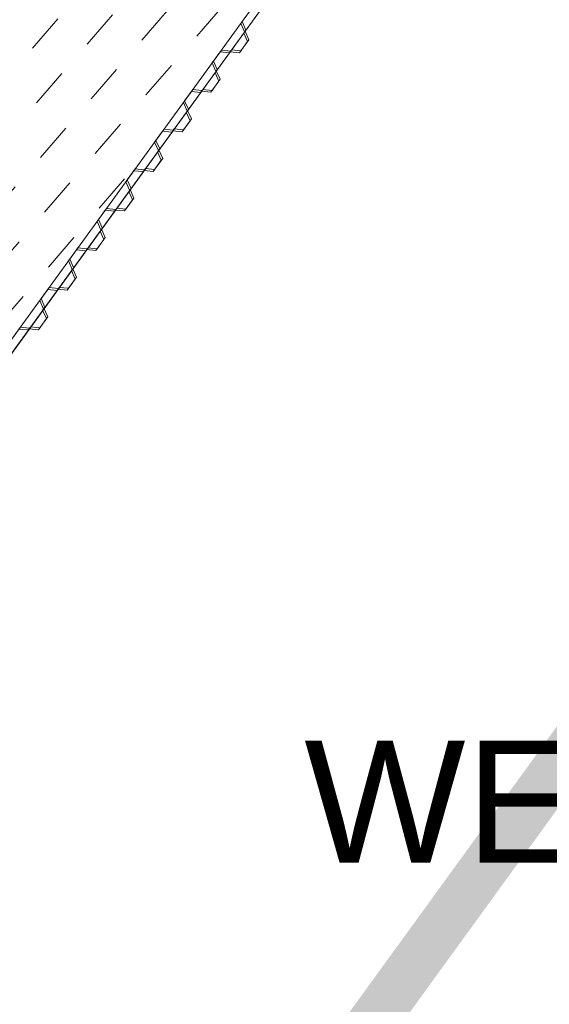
# Model space of a CAD drawing. Header units: metres. Extents: x 68442 to 71740, y 407111 to 411160.
# Tile 16 of 186: x 68610 to 68621, y 408475 to 408495. Entities that reach past the tile are written whole.
import ezdxf

# ---------------------------------------------------------------- set-up
doc = ezdxf.new("R2010")
doc.units = ezdxf.units.M
doc.linetypes.add('XX-CENTER', pattern=[8, 5, -1, 1, -1])
doc.layers.get('0').update_dxf_attribs({"lineweight": 0})
doc.layers.add('MACG_alg_werkgrens', color=3, linetype='XX-CENTER', lineweight=0)
doc.layers.add('MACG_n_inr_damwand', color=1, linetype='Continuous', lineweight=0, plot=False, transparency=0.8)
doc.layers.add('MACG_n_vhr_arc_auxcrane', color=3, linetype='Continuous', lineweight=0, transparency=0.8)
doc.layers.add('MACG_n_vhr_arc_preassembly_13.5', color=6, linetype='Continuous', lineweight=0, transparency=0.8)
doc.styles.add('Arial', font='arial.ttf')

msp = doc.modelspace()

# ---------------------------------------------------------------- hatches: boundary and pattern name
at = {"layer": 'MACG_n_vhr_arc_auxcrane'}
h = msp.add_hatch(dxfattribs=at)
h.set_pattern_fill('ACO-BETON_DETAIL', color=256, scale=2, angle=90, style=0, pattern_type=2)
h.set_pattern_definition([(144.567157, (34830.2006, 204118.34057), (-0.5922876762, -0.3149528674), [0, -0.6])])
edge = h.paths.add_edge_path()
edge.add_line((69890.99, 408653.63), (69887.795, 408655.469))
edge.add_arc((69862.848, 408612.138), 50, 60.0693, 100.9699)
edge.add_line((69853.333, 408661.224), (69842.878, 408659.358))
edge.add_line((69842.878, 408659.358), (69804.567, 408651.934))
edge.add_line((69804.567, 408651.934), (69802.47, 408652.242))
edge.add_line((69802.47, 408652.242), (69772.256, 408646.387))
edge.add_line((69772.256, 408646.387), (69762.242, 408644.03))
edge.add_line((69762.242, 408644.03), (69714.231, 408634.41))
edge.add_line((69714.231, 408634.41), (69660.32, 408623.532))
edge.add_line((69660.32, 408623.532), (69615.693, 408616.177))
edge.add_line((69615.693, 408616.177), (69599.968, 408615.159))
edge.add_line((69599.968, 408615.159), (69579.757, 408613.88))
edge.add_line((69579.757, 408613.88), (69516.465, 408612.02))
edge.add_line((69516.465, 408612.02), (69480.555, 408610.93))
edge.add_line((69480.555, 408610.93), (69447.705, 408609.411))
edge.add_line((69447.705, 408609.411), (69408.7, 408608.214))
edge.add_line((69408.7, 408608.214), (69406.679, 408608.855))
edge.add_line((69406.679, 408608.855), (69374.766, 408607.876))
edge.add_line((69374.766, 408607.876), (69333.725, 408605.809))
edge.add_line((69333.725, 408605.809), (69302.514, 408601.35))
edge.add_line((69302.514, 408601.35), (69272.625, 408592.636))
edge.add_line((69272.625, 408592.636), (69240.661, 408581.084))
edge.add_line((69240.661, 408581.084), (69202.98, 408569.476))
edge.add_line((69202.98, 408569.476), (69166.509, 408562.577))
edge.add_line((69166.509, 408562.577), (69101.387, 408558.8))
edge.add_line((69101.387, 408558.8), (69072.305, 408557.85))
edge.add_line((69072.305, 408557.85), (69047.328, 408556.74))
edge.add_line((69047.328, 408556.74), (69008.325, 408555.466))
edge.add_line((69008.325, 408555.466), (69006.303, 408556.102))
edge.add_line((69006.303, 408556.102), (68974.744, 408555.071))
edge.add_line((68974.744, 408555.071), (68949.769, 408553.905))
edge.add_line((68949.769, 408553.905), (68865.805, 408551.22))
edge.add_line((68865.805, 408551.22), (68777.315, 408548.6))
edge.add_line((68777.315, 408548.6), (68681.197, 408545.49))
edge.add_line((68681.197, 408545.49), (68667.332, 408544.652))
edge.add_line((68667.332, 408544.652), (68660.682, 408545.639))
edge.add_line((68660.682, 408545.639), (68639.694, 408552.228))
edge.add_line((68639.694, 408552.228), (68637.268, 408552.604))
edge.add_line((68637.268, 408552.604), (68635.123, 408552.946))
edge.add_line((68635.123, 408552.946), (68634.027, 408553.051))
edge.add_line((68634.027, 408553.051), (68632.386, 408553.009))
edge.add_line((68632.386, 408553.009), (68630.73, 408552.618))
edge.add_line((68630.73, 408552.618), (68628.641, 408551.797))
edge.add_line((68628.641, 408551.797), (68627.494, 408551.367))
edge.add_line((68627.494, 408551.367), (68622.841, 408546.377))
edge.add_line((68622.841, 408546.377), (68620.455, 408544.152))
edge.add_line((68620.455, 408544.152), (68597.537, 408512.537))
edge.add_line((68597.537, 408512.537), (68595.795, 408511.329))
edge.add_line((68595.795, 408511.329), (68575.974, 408483.988))
edge.add_line((68575.974, 408483.988), (68561.744, 408463.426))
edge.add_line((68561.744, 408463.426), (68560.733, 408461.962))
edge.add_line((68560.733, 408461.962), (68552.661, 408446.362))
edge.add_line((68552.661, 408446.362), (68547.855, 408428.535))
edge.add_line((68547.855, 408428.535), (68546.727, 408413.603))
edge.add_line((68546.727, 408413.603), (68552.464, 408382.734))
edge.add_line((68552.464, 408382.734), (68566.942, 408357.64))
edge.add_line((68566.942, 408357.64), (68580.601, 408344.403))
edge.add_line((68580.601, 408344.403), (68597.046, 408334.295))
edge.add_line((68597.046, 408334.295), (68616.96, 408327.549))
edge.add_line((68616.96, 408327.549), (68646.472, 408320.374))
edge.add_line((68646.472, 408320.374), (68739.343, 408298.044))
edge.add_line((68739.343, 408298.044), (68789.154, 408286.114))
edge.add_line((68789.154, 408286.114), (68805.142, 408282.272))
edge.add_line((68805.142, 408282.272), (68834.374, 408275.499))
edge.add_line((68834.374, 408275.499), (68872.29, 408266.268))
edge.add_line((68872.29, 408266.268), (68874.057, 408265.069))
edge.add_line((68874.057, 408265.069), (68903.926, 408257.835))
edge.add_line((68903.926, 408257.835), (68933.236, 408251.404))
edge.add_line((68933.236, 408251.404), (69024.823, 408229.334))
edge.add_line((69024.823, 408229.334), (69088.702, 408213.884))
edge.add_line((69088.702, 408213.884), (69155.037, 408197.872))
edge.add_line((69155.037, 408197.872), (69184.34, 408191.419))
edge.add_line((69184.34, 408191.419), (69222.259, 408182.199))
edge.add_line((69222.259, 408182.199), (69224.037, 408181.045))
edge.add_line((69224.037, 408181.045), (69254.719, 408173.585))
edge.add_line((69254.719, 408173.585), (69283.963, 408166.881))
edge.add_line((69283.963, 408166.881), (69307.273, 408161.214))
edge.add_line((69307.273, 408161.214), (69392.314, 408140.854))
edge.add_line((69392.314, 408140.854), (69465.783, 408123.294))
edge.add_line((69465.783, 408123.294), (69508.787, 408112.888))
edge.add_line((69508.787, 408112.888), (69528.675, 408110.15))
edge.add_line((69528.675, 408110.15), (69539.224, 408110.34))
edge.add_line((69539.224, 408110.34), (69558.164, 408116.35))
edge.add_line((69558.164, 408116.35), (69583.298, 408134.951))
edge.add_line((69583.298, 408134.951), (69599.919, 408158.168))
edge.add_line((69599.919, 408158.168), (69611.748, 408174.718))
edge.add_line((69611.748, 408174.718), (69628.253, 408198.195))
edge.add_line((69628.253, 408198.195), (69656.57, 408239.407))
edge.add_line((69656.57, 408239.407), (69679.194, 408271.203))
edge.add_line((69679.194, 408271.203), (69680.926, 408272.426))
edge.add_line((69680.926, 408272.426), (69699.232, 408298.154))
edge.add_line((69699.232, 408298.154), (69720.938, 408329.368))
edge.add_line((69720.938, 408329.368), (69727.822, 408339.187))
edge.add_line((69727.822, 408339.187), (69747.278, 408366.937))
edge.add_line((69747.278, 408366.937), (69776.338, 408408.247))
edge.add_line((69776.338, 408408.247), (69804.588, 408448.568))
edge.add_line((69804.588, 408448.568), (69832.218, 408487.318))
edge.add_line((69832.218, 408487.318), (69840.787, 408499.606))
edge.add_line((69840.787, 408499.606), (69856.84, 408524.73))
edge.add_line((69856.84, 408524.73), (69861.507, 408530.119))
edge.add_line((69861.507, 408530.119), (69863.858, 408532.369))
edge.add_line((69863.858, 408532.369), (69869.382, 408535.958))
edge.add_line((69869.382, 408535.958), (69876.317, 408538.985))
edge.add_line((69876.317, 408538.985), (69879.97, 408539.938))
edge.add_line((69879.97, 408539.938), (69885.821, 408540.85))
edge.add_line((69885.821, 408540.85), (69888.762, 408540.9))
edge.add_line((69888.762, 408540.9), (69910.065, 408539.81))
edge.add_line((69910.065, 408539.81), (69909.882, 408535.814))
edge.add_line((69909.882, 408535.814), (69888.694, 408536.898))
edge.add_line((69888.694, 408536.898), (69886.165, 408536.855))
edge.add_line((69886.165, 408536.855), (69880.785, 408536.017))
edge.add_line((69880.785, 408536.017), (69877.63, 408535.193))
edge.add_line((69877.63, 408535.193), (69871.285, 408532.424))
edge.add_line((69871.285, 408532.424), (69866.352, 408529.219))
edge.add_line((69866.352, 408529.219), (69864.409, 408527.359))
edge.add_line((69864.409, 408527.359), (69860.054, 408522.331))
edge.add_line((69860.054, 408522.331), (69844.114, 408497.384))
edge.add_line((69844.114, 408497.384), (69835.487, 408485.012))
edge.add_line((69835.487, 408485.012), (69807.855, 408446.259))
edge.add_line((69807.855, 408446.259), (69779.612, 408405.949))
edge.add_line((69779.612, 408405.949), (69750.552, 408364.639))
edge.add_line((69750.552, 408364.639), (69731.077, 408336.862))
edge.add_line((69731.077, 408336.862), (69724.206, 408327.06))
edge.add_line((69724.206, 408327.06), (69702.491, 408295.835))
edge.add_line((69702.491, 408295.835), (69660.401, 408236.681))
edge.add_line((69660.401, 408236.681), (69631.523, 408195.892))
edge.add_line((69631.523, 408195.892), (69615.012, 408172.404))
edge.add_line((69615.012, 408172.404), (69603.171, 408155.84))
edge.add_line((69603.171, 408155.84), (69586.184, 408132.11))
edge.add_line((69586.184, 408132.11), (69560.008, 408112.739))
edge.add_line((69560.008, 408112.739), (69539.878, 408106.351))
edge.add_line((69539.878, 408106.351), (69528.437, 408106.145))
edge.add_line((69528.437, 408106.145), (69508.042, 408108.953))
edge.add_line((69508.042, 408108.953), (69464.848, 408119.405))
edge.add_line((69464.848, 408119.405), (69391.382, 408136.964))
edge.add_line((69391.382, 408136.964), (69306.335, 408157.326))
edge.add_line((69306.335, 408157.326), (69283.018, 408162.994))
edge.add_line((69283.018, 408162.994), (69253.774, 408169.698))
edge.add_line((69253.774, 408169.698), (69183.229, 408186.85))
edge.add_line((69183.229, 408186.85), (69154.096, 408193.965))
edge.add_line((69154.096, 408193.965), (69135.592, 408198.44))
edge.add_line((69135.592, 408198.44), (69087.762, 408209.996))
edge.add_line((69087.762, 408209.996), (69023.885, 408225.445))
edge.add_line((69023.885, 408225.445), (68932.294, 408247.517))
edge.add_line((68932.294, 408247.517), (68902.979, 408253.924))
edge.add_arc((68719.705, 407531.542), 745.268, 75.763993, 76.172066)
edge.add_arc((67867.385, 404087.527), 4293.182, 76.112355, 76.520428)
edge.add_arc((67837.676, 404094.76), 4293.182, 76.112355, 76.520428)
edge.add_arc((68672.876, 407544.295), 744.03, 77.144988, 77.553061)
edge.add_line((68833.241, 408270.838), (68804.2, 408278.384))
edge.add_line((68804.2, 408278.384), (68788.222, 408282.224))
edge.add_line((68788.222, 408282.224), (68738.408, 408294.155))
edge.add_line((68738.408, 408294.155), (68645.532, 408316.486))
edge.add_line((68645.532, 408316.486), (68615.844, 408323.704))
edge.add_line((68615.844, 408323.704), (68595.336, 408330.651))
edge.add_line((68595.336, 408330.651), (68578.133, 408341.225))
edge.add_line((68578.133, 408341.225), (68563.757, 408355.156))
edge.add_line((68563.757, 408355.156), (68548.657, 408381.329))
edge.add_line((68548.657, 408381.329), (68542.699, 408413.384))
edge.add_line((68542.699, 408413.384), (68543.895, 408429.212))
edge.add_line((68543.895, 408429.212), (68548.911, 408447.818))
edge.add_line((68548.911, 408447.818), (68557.315, 408464.061))
edge.add_line((68557.315, 408464.061), (68558.506, 408465.774))
edge.add_line((68558.506, 408465.774), (68572.736, 408486.336))
edge.add_line((68572.736, 408486.336), (68616.634, 408546.892))
edge.add_line((68616.634, 408546.892), (68620.839, 408554.503))
edge.add_line((68620.839, 408554.503), (68621.433, 408557.641))
edge.add_line((68621.433, 408557.641), (68621.314, 408559.316))
edge.add_line((68621.314, 408559.316), (68620.501, 408561.532))
edge.add_line((68620.501, 408561.532), (68615.763, 408569.01))
edge.add_line((68615.763, 408569.01), (68618.603, 408572.227))
edge.add_line((68618.603, 408572.227), (68630.17, 408563.753))
edge.add_line((68630.17, 408563.753), (68639.356, 408557.402))
edge.add_line((68639.356, 408557.402), (68642.196, 408555.635))
edge.add_line((68642.196, 408555.635), (68661.58, 408549.549))
edge.add_line((68661.58, 408549.549), (68667.507, 408548.67))
edge.add_line((68667.507, 408548.67), (68681.012, 408549.486))
edge.add_line((68681.012, 408549.486), (68777.191, 408552.598))
edge.add_line((68777.191, 408552.598), (68865.682, 408555.218))
edge.add_line((68865.682, 408555.218), (68949.638, 408557.903))
edge.add_line((68949.638, 408557.903), (68974.614, 408559.069))
edge.add_line((68974.614, 408559.069), (69047.175, 408561.439))
edge.add_line((69047.175, 408561.439), (69072.175, 408561.848))
edge.add_line((69072.175, 408561.848), (69101.206, 408562.796))
edge.add_line((69101.206, 408562.796), (69166.019, 408566.556))
edge.add_line((69166.019, 408566.556), (69202.016, 408573.365))
edge.add_line((69202.016, 408573.365), (69239.392, 408584.879))
edge.add_line((69239.392, 408584.879), (69271.384, 408596.44))
edge.add_line((69271.384, 408596.44), (69301.667, 408605.27))
edge.add_line((69301.667, 408605.27), (69333.366, 408609.798))
edge.add_line((69333.366, 408609.798), (69374.644, 408611.874))
edge.add_line((69374.644, 408611.874), (69447.561, 408614.111))
edge.add_line((69447.561, 408614.111), (69480.434, 408614.928))
edge.add_line((69480.434, 408614.928), (69516.348, 408616.018))
edge.add_line((69516.348, 408616.018), (69579.572, 408617.876))
edge.add_line((69579.572, 408617.876), (69599.712, 408619.151))
edge.add_line((69599.712, 408619.151), (69615.237, 408620.156))
edge.add_line((69615.237, 408620.156), (69659.599, 408627.467))
edge.add_line((69659.599, 408627.467), (69713.443, 408638.332))
edge.add_line((69713.443, 408638.332), (69763.291, 408648.319))
edge.add_line((69763.291, 408648.319), (69771.495, 408650.314))
edge.add_line((69771.495, 408650.314), (69841.984, 408663.974))
edge.add_line((69841.984, 408663.974), (69862.285, 408668.052))
edge.add_line((69862.285, 408668.052), (69870.165, 408668.838))
edge.add_line((69870.165, 408668.838), (69875.686, 408668.211))
edge.add_line((69875.686, 408668.211), (69889.043, 408660.529))
edge.add_arc((69926.238, 408728.473), 77.46, 241.30207, 271.51339)
edge.add_line((69928.284, 408651.041), (69943.963, 408651.389))
edge.add_line((69943.963, 408651.389), (69944.074, 408646.39))
edge.add_line((69944.074, 408646.39), (69917.04, 408645.79))
edge.add_line((69917.04, 408645.79), (69903.16, 408647.17))
edge.add_line((69903.16, 408647.17), (69890.99, 408653.63))
edge.add_line((69890.99, 408653.63), (69887.795, 408655.469))
at = {"layer": 'MACG_n_vhr_arc_preassembly_13.5'}
h = msp.add_hatch(dxfattribs=at)
h.set_pattern_fill('DASH', color=256, scale=0.5, angle=49.193)
h.set_pattern_definition([(49.193043, (69982.37296, 409427.91986), (-0.0820763, 1.1195274), [0.79375, -0.79375])])
edge = h.paths.add_edge_path()
edge.add_line((68607.331, 408485.202), (68616.874, 408498.353))
edge.add_line((68616.874, 408498.353), (68609.741, 408524.566))
edge.add_line((68609.741, 408524.566), (68599.675, 408510.987))
edge.add_line((68599.675, 408510.987), (68597.537, 408512.537))
edge.add_line((68597.537, 408512.537), (68595.795, 408511.329))
edge.add_line((68595.795, 408511.329), (68587.757, 408500.243))
edge.add_line((68587.757, 408500.243), (68590.103, 408501.988))
edge.add_arc((68596.022, 408493.02), 10.745, -36.9837, 123.4238, ccw=False)
edge.add_line((68604.605, 408486.556), (68607.331, 408485.202))

# ---------------------------------------------------------------- linework, layer by layer
at = {"layer": 'MACG_alg_werkgrens', "ltscale": 10, "const_width": 1, "flags": 128}
msp.add_lwpolyline([(69652.627, 408244.314), (69580.44, 408135.8, -0.285869), (69510.805, 408117.936), (69480.44, 408125.307), (69373.31, 408150.998), (69264.004, 408177.507), (69272.669, 408213.183), (69222.84, 408225.299), (69186.18, 408197.159), (69063.032, 408224.102), (68913.963, 408261.557), (68922.624, 408297.382), (68872.782, 408309.445), (68835.793, 408280.99), (68835.793, 408280.99), (68728.261, 408304.077), (68624.111, 408329.311, -0.609237), (68577.461, 408471.961), (68602.214, 408454.016), (68632.322, 408495.528), (68622.45, 408531.808), (68626.548, 408533.936), (68628.925, 408534.951), (68631.558, 408535.835), (68633.627, 408536.365), (68635.703, 408536.758), (68637.678, 408537.003), (68675.1, 408537.165), (68742.366, 408540.313), (68835.804, 408543.005), (68967.065, 408548.73), (68968.481, 408511.786), (69019.648, 408513.411), (69047.791, 408550.75), (69106.781, 408552.424), (69148.264, 408553.466), (69186.09, 408558.204), (69228.66, 408568.672), (69271.954, 408585.355), (69304.935, 408594.717), (69331.812, 408598.65), (69366.171, 408601.246), (69367.505, 408565.884), (69418.728, 408567.775), (69445.259, 408603.355), (69516.435, 408605.167), (69604.264, 408608.411), (69625.791, 408611.261), (69700.818, 408624.755), (69764.595, 408638.585), (69771.796, 408602.76), (69822.033, 408612.486), (69836.835, 408640.48), (69873.68, 408649.16), (69888.62, 408618.4), (69898.209, 408622.472), (69939.45, 408640.96), (69956.42, 408603.49), (69962.814, 408588.304), (69961.633, 408588.277), (69960.7, 408587.855), (69957.594, 408586.448), (69947.961, 408582.085), (69937.596, 408577.389), (69936.491, 408576.889), (69935.471, 408576.108), (69934.296, 408575.208), (69933.956, 408574.543), (69933.422, 408573.499), (69933.366, 408572.565), (69932.949, 408565.558), (69931.503, 408541.27), (69926.77, 408541.552), (69910.527, 408542.464), (69905.368, 408541.202), (69900.699, 408541.441), (69894.044, 408541.781), (69887.849, 408542.035), (69885.723, 408541.998), (69882.139, 408541.44), (69879.735, 408541.065), (69875.94, 408540.075), (69871.069, 408537.949), (69868.351, 408536.66), (69866.988, 408535.774), (69863.122, 408533.262), (69859.363, 408529.399), (69855.916, 408525.42), (69839.832, 408500.248), (69836.924, 408496.135), (69817.123, 408468.128), (69801.025, 408445.486), (69776.243, 408410.116), (69727.637, 408341.114), (69703.005, 408306.213), (69670.085, 408329.605), (69640.362, 408287.845), (69652.627, 408244.314)], format="xyb", dxfattribs=at)
at = {"layer": 'MACG_n_inr_damwand'}
for p, q in [((68615.425, 408496.086), (68599.099, 408473.567)), ((68615.425, 408496.086), (68599.099, 408473.567)), ((68615.425, 408496.086), (68599.099, 408473.567)), ((68615.425, 408496.086), (68599.099, 408473.567)), ((68599.108, 408473.579), (68615.434, 408496.098)), ((68615.12, 408495.947), (68599.145, 408473.912)), ((68615.12, 408495.947), (68599.145, 408473.912)), ((68615.12, 408495.947), (68599.145, 408473.912)), ((68615.12, 408495.947), (68599.145, 408473.912)), ((68599.145, 408473.912), (68615.12, 408495.947)), ((68614.451, 408494.744), (68614.374, 408494.917)), ((68614.401, 408494.955), (68614.479, 408494.782)), ((68614.401, 408494.955), (68614.479, 408494.782)), ((68614.401, 408494.955), (68614.479, 408494.782)), ((68614.401, 408494.955), (68614.479, 408494.782)), ((68614.434, 408494.719), (68614.442, 408494.732)), ((68614.511, 408494.546), (68614.434, 408494.719)), ((68614.442, 408494.732), (68614.451, 408494.744)), ((68614.479, 408494.782), (68614.461, 408494.757)), ((68614.479, 408494.782), (68614.461, 408494.757)), ((68614.479, 408494.782), (68614.461, 408494.757)), ((68614.479, 408494.782), (68614.461, 408494.757)), ((68614.461, 408494.757), (68614.539, 408494.584)), ((68614.461, 408494.757), (68614.539, 408494.584)), ((68614.461, 408494.757), (68614.539, 408494.584)), ((68614.461, 408494.757), (68614.539, 408494.584)), ((68614.347, 408494.319), (68614.511, 408494.546)), ((68614.539, 408494.584), (68614.374, 408494.357)), ((68614.539, 408494.584), (68614.374, 408494.357)), ((68614.539, 408494.584), (68614.374, 408494.357)), ((68614.539, 408494.584), (68614.374, 408494.357)), ((68613.787, 408494.108), (68613.951, 408494.334)), ((68613.979, 408494.372), (68613.814, 408494.146)), ((68613.979, 408494.372), (68613.814, 408494.146)), ((68613.979, 408494.372), (68613.814, 408494.146)), ((68613.979, 408494.372), (68613.814, 408494.146)), ((68613.951, 408494.334), (68614.14, 408494.315)), ((68614.168, 408494.353), (68613.979, 408494.372)), ((68614.168, 408494.353), (68613.979, 408494.372)), ((68614.168, 408494.353), (68613.979, 408494.372)), ((68614.168, 408494.353), (68613.979, 408494.372)), ((68614.14, 408494.315), (68614.158, 408494.339)), ((68614.158, 408494.339), (68614.347, 408494.319)), ((68614.176, 408494.365), (68614.168, 408494.353)), ((68614.176, 408494.365), (68614.168, 408494.353)), ((68614.176, 408494.365), (68614.168, 408494.353)), ((68614.176, 408494.365), (68614.168, 408494.353)), ((68614.185, 408494.377), (68614.176, 408494.365)), ((68614.185, 408494.377), (68614.176, 408494.365)), ((68614.185, 408494.377), (68614.176, 408494.365)), ((68614.185, 408494.377), (68614.176, 408494.365)), ((68614.374, 408494.357), (68614.185, 408494.377)), ((68614.374, 408494.357), (68614.185, 408494.377)), ((68614.374, 408494.357), (68614.185, 408494.377)), ((68614.374, 408494.357), (68614.185, 408494.377)), ((68613.864, 408493.934), (68613.787, 408494.108)), ((68613.814, 408494.146), (68613.892, 408493.972)), ((68613.814, 408494.146), (68613.892, 408493.972)), ((68613.814, 408494.146), (68613.892, 408493.972)), ((68613.814, 408494.146), (68613.892, 408493.972)), ((68613.847, 408493.91), (68613.855, 408493.922)), ((68613.924, 408493.736), (68613.847, 408493.91)), ((68613.855, 408493.922), (68613.864, 408493.934)), ((68613.892, 408493.972), (68613.874, 408493.948)), ((68613.892, 408493.972), (68613.874, 408493.948)), ((68613.892, 408493.972), (68613.874, 408493.948)), ((68613.892, 408493.972), (68613.874, 408493.948)), ((68613.874, 408493.948), (68613.952, 408493.774)), ((68613.874, 408493.948), (68613.952, 408493.774)), ((68613.874, 408493.948), (68613.952, 408493.774)), ((68613.874, 408493.948), (68613.952, 408493.774)), ((68613.76, 408493.51), (68613.924, 408493.736)), ((68613.952, 408493.774), (68613.787, 408493.548)), ((68613.952, 408493.774), (68613.787, 408493.548)), ((68613.952, 408493.774), (68613.787, 408493.548)), ((68613.952, 408493.774), (68613.787, 408493.548)), ((68613.2, 408493.298), (68613.364, 408493.525)), ((68613.392, 408493.563), (68613.227, 408493.336)), ((68613.392, 408493.563), (68613.227, 408493.336)), ((68613.392, 408493.563), (68613.227, 408493.336)), ((68613.392, 408493.563), (68613.227, 408493.336)), ((68613.364, 408493.525), (68613.553, 408493.505)), ((68613.581, 408493.543), (68613.392, 408493.563)), ((68613.581, 408493.543), (68613.392, 408493.563)), ((68613.581, 408493.543), (68613.392, 408493.563)), ((68613.581, 408493.543), (68613.392, 408493.563)), ((68613.553, 408493.505), (68613.571, 408493.529)), ((68613.571, 408493.529), (68613.76, 408493.51)), ((68613.589, 408493.555), (68613.581, 408493.543)), ((68613.589, 408493.555), (68613.581, 408493.543)), ((68613.589, 408493.555), (68613.581, 408493.543)), ((68613.589, 408493.555), (68613.581, 408493.543)), ((68613.598, 408493.567), (68613.589, 408493.555)), ((68613.598, 408493.567), (68613.589, 408493.555)), ((68613.598, 408493.567), (68613.589, 408493.555)), ((68613.598, 408493.567), (68613.589, 408493.555)), ((68613.787, 408493.548), (68613.598, 408493.567)), ((68613.787, 408493.548), (68613.598, 408493.567)), ((68613.787, 408493.548), (68613.598, 408493.567)), ((68613.787, 408493.548), (68613.598, 408493.567)), ((68613.277, 408493.125), (68613.2, 408493.298)), ((68613.227, 408493.336), (68613.305, 408493.162)), ((68613.227, 408493.336), (68613.305, 408493.162)), ((68613.227, 408493.336), (68613.305, 408493.162)), ((68613.227, 408493.336), (68613.305, 408493.162)), ((68613.26, 408493.1), (68613.269, 408493.112)), ((68613.337, 408492.927), (68613.26, 408493.1)), ((68613.269, 408493.112), (68613.277, 408493.125)), ((68613.305, 408493.162), (68613.287, 408493.138)), ((68613.305, 408493.162), (68613.287, 408493.138)), ((68613.305, 408493.162), (68613.287, 408493.138)), ((68613.305, 408493.162), (68613.287, 408493.138)), ((68613.287, 408493.138), (68613.365, 408492.965)), ((68613.287, 408493.138), (68613.365, 408492.965)), ((68613.287, 408493.138), (68613.365, 408492.965)), ((68613.287, 408493.138), (68613.365, 408492.965)), ((68613.173, 408492.7), (68613.337, 408492.927)), ((68613.365, 408492.965), (68613.2, 408492.738)), ((68613.365, 408492.965), (68613.2, 408492.738)), ((68613.365, 408492.965), (68613.2, 408492.738)), ((68613.365, 408492.965), (68613.2, 408492.738)), ((68612.613, 408492.488), (68612.777, 408492.715)), ((68612.805, 408492.753), (68612.64, 408492.526)), ((68612.805, 408492.753), (68612.64, 408492.526)), ((68612.805, 408492.753), (68612.64, 408492.526)), ((68612.805, 408492.753), (68612.64, 408492.526)), ((68612.777, 408492.715), (68612.966, 408492.695)), ((68612.994, 408492.733), (68612.805, 408492.753)), ((68612.994, 408492.733), (68612.805, 408492.753)), ((68612.994, 408492.733), (68612.805, 408492.753)), ((68612.994, 408492.733), (68612.805, 408492.753)), ((68612.966, 408492.695), (68612.984, 408492.72)), ((68612.984, 408492.72), (68613.173, 408492.7)), ((68613.002, 408492.745), (68612.994, 408492.733)), ((68613.002, 408492.745), (68612.994, 408492.733)), ((68613.002, 408492.745), (68612.994, 408492.733)), ((68613.002, 408492.745), (68612.994, 408492.733)), ((68613.011, 408492.758), (68613.002, 408492.745)), ((68613.011, 408492.758), (68613.002, 408492.745)), ((68613.011, 408492.758), (68613.002, 408492.745)), ((68613.011, 408492.758), (68613.002, 408492.745)), ((68613.2, 408492.738), (68613.011, 408492.758)), ((68613.2, 408492.738), (68613.011, 408492.758)), ((68613.2, 408492.738), (68613.011, 408492.758)), ((68613.2, 408492.738), (68613.011, 408492.758)), ((68612.69, 408492.315), (68612.613, 408492.488)), ((68612.64, 408492.526), (68612.718, 408492.353)), ((68612.64, 408492.526), (68612.718, 408492.353)), ((68612.64, 408492.526), (68612.718, 408492.353)), ((68612.64, 408492.526), (68612.718, 408492.353)), ((68612.673, 408492.291), (68612.682, 408492.303)), ((68612.75, 408492.117), (68612.673, 408492.291)), ((68612.682, 408492.303), (68612.69, 408492.315)), ((68612.718, 408492.353), (68612.7, 408492.329)), ((68612.718, 408492.353), (68612.7, 408492.329)), ((68612.718, 408492.353), (68612.7, 408492.329)), ((68612.718, 408492.353), (68612.7, 408492.329)), ((68612.7, 408492.329), (68612.778, 408492.155)), ((68612.7, 408492.329), (68612.778, 408492.155)), ((68612.7, 408492.329), (68612.778, 408492.155)), ((68612.7, 408492.329), (68612.778, 408492.155)), ((68612.586, 408491.89), (68612.75, 408492.117)), ((68612.778, 408492.155), (68612.613, 408491.928)), ((68612.778, 408492.155), (68612.613, 408491.928)), ((68612.778, 408492.155), (68612.613, 408491.928)), ((68612.778, 408492.155), (68612.613, 408491.928)), ((68612.026, 408491.679), (68612.19, 408491.905)), ((68612.218, 408491.943), (68612.053, 408491.717)), ((68612.218, 408491.943), (68612.053, 408491.717)), ((68612.218, 408491.943), (68612.053, 408491.717)), ((68612.218, 408491.943), (68612.053, 408491.717)), ((68612.19, 408491.905), (68612.379, 408491.886)), ((68612.407, 408491.924), (68612.218, 408491.943)), ((68612.407, 408491.924), (68612.218, 408491.943)), ((68612.407, 408491.924), (68612.218, 408491.943)), ((68612.407, 408491.924), (68612.218, 408491.943)), ((68612.379, 408491.886), (68612.397, 408491.91)), ((68612.397, 408491.91), (68612.586, 408491.89)), ((68612.416, 408491.936), (68612.407, 408491.924)), ((68612.416, 408491.936), (68612.407, 408491.924)), ((68612.416, 408491.936), (68612.407, 408491.924)), ((68612.416, 408491.936), (68612.407, 408491.924)), ((68612.424, 408491.948), (68612.416, 408491.936)), ((68612.424, 408491.948), (68612.416, 408491.936)), ((68612.424, 408491.948), (68612.416, 408491.936)), ((68612.424, 408491.948), (68612.416, 408491.936)), ((68612.613, 408491.928), (68612.424, 408491.948)), ((68612.613, 408491.928), (68612.424, 408491.948)), ((68612.613, 408491.928), (68612.424, 408491.948)), ((68612.613, 408491.928), (68612.424, 408491.948)), ((68612.103, 408491.505), (68612.026, 408491.679)), ((68612.053, 408491.717), (68612.131, 408491.543)), ((68612.053, 408491.717), (68612.131, 408491.543)), ((68612.053, 408491.717), (68612.131, 408491.543)), ((68612.053, 408491.717), (68612.131, 408491.543)), ((68612.086, 408491.481), (68612.095, 408491.493)), ((68612.163, 408491.307), (68612.086, 408491.481)), ((68612.095, 408491.493), (68612.103, 408491.505)), ((68612.131, 408491.543), (68612.113, 408491.519)), ((68612.131, 408491.543), (68612.113, 408491.519)), ((68612.131, 408491.543), (68612.113, 408491.519)), ((68612.131, 408491.543), (68612.113, 408491.519)), ((68612.113, 408491.519), (68612.191, 408491.345)), ((68612.113, 408491.519), (68612.191, 408491.345)), ((68612.113, 408491.519), (68612.191, 408491.345)), ((68612.113, 408491.519), (68612.191, 408491.345)), ((68611.999, 408491.081), (68612.163, 408491.307)), ((68612.191, 408491.345), (68612.026, 408491.119)), ((68612.191, 408491.345), (68612.026, 408491.119)), ((68612.191, 408491.345), (68612.026, 408491.119)), ((68612.191, 408491.345), (68612.026, 408491.119)), ((68611.439, 408490.869), (68611.603, 408491.096)), ((68611.631, 408491.134), (68611.466, 408490.907)), ((68611.631, 408491.134), (68611.466, 408490.907)), ((68611.631, 408491.134), (68611.466, 408490.907)), ((68611.631, 408491.134), (68611.466, 408490.907)), ((68611.603, 408491.096), (68611.792, 408491.076)), ((68611.82, 408491.114), (68611.631, 408491.134)), ((68611.82, 408491.114), (68611.631, 408491.134)), ((68611.82, 408491.114), (68611.631, 408491.134)), ((68611.82, 408491.114), (68611.631, 408491.134)), ((68611.792, 408491.076), (68611.81, 408491.1)), ((68611.81, 408491.1), (68611.999, 408491.081)), ((68611.829, 408491.126), (68611.82, 408491.114)), ((68611.829, 408491.126), (68611.82, 408491.114)), ((68611.829, 408491.126), (68611.82, 408491.114)), ((68611.829, 408491.126), (68611.82, 408491.114)), ((68611.837, 408491.138), (68611.829, 408491.126)), ((68611.837, 408491.138), (68611.829, 408491.126)), ((68611.837, 408491.138), (68611.829, 408491.126)), ((68611.837, 408491.138), (68611.829, 408491.126)), ((68612.026, 408491.119), (68611.837, 408491.138)), ((68612.026, 408491.119), (68611.837, 408491.138)), ((68612.026, 408491.119), (68611.837, 408491.138)), ((68612.026, 408491.119), (68611.837, 408491.138)), ((68611.517, 408490.696), (68611.439, 408490.869)), ((68611.466, 408490.907), (68611.544, 408490.734)), ((68611.466, 408490.907), (68611.544, 408490.734)), ((68611.466, 408490.907), (68611.544, 408490.734)), ((68611.466, 408490.907), (68611.544, 408490.734)), ((68611.499, 408490.671), (68611.508, 408490.683)), ((68611.576, 408490.498), (68611.499, 408490.671)), ((68611.508, 408490.683), (68611.517, 408490.696)), ((68611.544, 408490.734), (68611.526, 408490.709)), ((68611.544, 408490.734), (68611.526, 408490.709)), ((68611.544, 408490.734), (68611.526, 408490.709)), ((68611.544, 408490.734), (68611.526, 408490.709)), ((68611.526, 408490.709), (68611.604, 408490.536)), ((68611.526, 408490.709), (68611.604, 408490.536)), ((68611.526, 408490.709), (68611.604, 408490.536)), ((68611.526, 408490.709), (68611.604, 408490.536)), ((68611.412, 408490.271), (68611.576, 408490.498)), ((68611.604, 408490.536), (68611.439, 408490.309)), ((68611.604, 408490.536), (68611.439, 408490.309)), ((68611.604, 408490.536), (68611.439, 408490.309)), ((68611.604, 408490.536), (68611.439, 408490.309)), ((68610.852, 408490.059), (68611.016, 408490.286)), ((68611.044, 408490.324), (68610.88, 408490.097)), ((68611.044, 408490.324), (68610.88, 408490.097)), ((68611.044, 408490.324), (68610.88, 408490.097)), ((68611.044, 408490.324), (68610.88, 408490.097)), ((68611.016, 408490.286), (68611.205, 408490.266)), ((68611.233, 408490.304), (68611.044, 408490.324)), ((68611.233, 408490.304), (68611.044, 408490.324)), ((68611.233, 408490.304), (68611.044, 408490.324)), ((68611.233, 408490.304), (68611.044, 408490.324)), ((68611.205, 408490.266), (68611.223, 408490.291)), ((68611.223, 408490.291), (68611.412, 408490.271)), ((68611.242, 408490.317), (68611.233, 408490.304)), ((68611.242, 408490.317), (68611.233, 408490.304)), ((68611.242, 408490.317), (68611.233, 408490.304)), ((68611.242, 408490.317), (68611.233, 408490.304)), ((68611.25, 408490.329), (68611.242, 408490.317)), ((68611.25, 408490.329), (68611.242, 408490.317)), ((68611.25, 408490.329), (68611.242, 408490.317)), ((68611.25, 408490.329), (68611.242, 408490.317)), ((68611.439, 408490.309), (68611.25, 408490.329)), ((68611.439, 408490.309), (68611.25, 408490.329)), ((68611.439, 408490.309), (68611.25, 408490.329)), ((68611.439, 408490.309), (68611.25, 408490.329)), ((68610.93, 408489.886), (68610.852, 408490.059)), ((68610.88, 408490.097), (68610.957, 408489.924)), ((68610.88, 408490.097), (68610.957, 408489.924)), ((68610.88, 408490.097), (68610.957, 408489.924)), ((68610.88, 408490.097), (68610.957, 408489.924)), ((68610.912, 408489.862), (68610.921, 408489.874)), ((68610.989, 408489.688), (68610.912, 408489.862)), ((68610.921, 408489.874), (68610.93, 408489.886)), ((68610.957, 408489.924), (68610.939, 408489.9)), ((68610.957, 408489.924), (68610.939, 408489.9)), ((68610.957, 408489.924), (68610.939, 408489.9)), ((68610.957, 408489.924), (68610.939, 408489.9)), ((68610.939, 408489.9), (68611.017, 408489.726)), ((68610.939, 408489.9), (68611.017, 408489.726)), ((68610.939, 408489.9), (68611.017, 408489.726)), ((68610.939, 408489.9), (68611.017, 408489.726)), ((68610.825, 408489.461), (68610.989, 408489.688)), ((68611.017, 408489.726), (68610.852, 408489.499)), ((68611.017, 408489.726), (68610.852, 408489.499)), ((68611.017, 408489.726), (68610.852, 408489.499)), ((68611.017, 408489.726), (68610.852, 408489.499)), ((68610.265, 408489.25), (68610.43, 408489.477)), ((68610.457, 408489.515), (68610.293, 408489.288)), ((68610.457, 408489.515), (68610.293, 408489.288)), ((68610.457, 408489.515), (68610.293, 408489.288)), ((68610.457, 408489.515), (68610.293, 408489.288)), ((68610.43, 408489.477), (68610.619, 408489.457)), ((68610.646, 408489.495), (68610.457, 408489.515)), ((68610.646, 408489.495), (68610.457, 408489.515)), ((68610.646, 408489.495), (68610.457, 408489.515)), ((68610.646, 408489.495), (68610.457, 408489.515)), ((68610.619, 408489.457), (68610.636, 408489.481)), ((68610.636, 408489.481), (68610.825, 408489.461)), ((68610.655, 408489.507), (68610.646, 408489.495)), ((68610.655, 408489.507), (68610.646, 408489.495)), ((68610.655, 408489.507), (68610.646, 408489.495)), ((68610.655, 408489.507), (68610.646, 408489.495)), ((68610.663, 408489.519), (68610.655, 408489.507)), ((68610.663, 408489.519), (68610.655, 408489.507)), ((68610.663, 408489.519), (68610.655, 408489.507)), ((68610.663, 408489.519), (68610.655, 408489.507)), ((68610.852, 408489.499), (68610.663, 408489.519)), ((68610.852, 408489.499), (68610.663, 408489.519)), ((68610.852, 408489.499), (68610.663, 408489.519)), ((68610.852, 408489.499), (68610.663, 408489.519)), ((68610.343, 408489.076), (68610.265, 408489.25)), ((68610.293, 408489.288), (68610.37, 408489.114)), ((68610.293, 408489.288), (68610.37, 408489.114)), ((68610.293, 408489.288), (68610.37, 408489.114)), ((68610.293, 408489.288), (68610.37, 408489.114)), ((68610.325, 408489.052), (68610.334, 408489.064)), ((68610.403, 408488.879), (68610.325, 408489.052)), ((68610.334, 408489.064), (68610.343, 408489.076)), ((68610.37, 408489.114), (68610.352, 408489.09)), ((68610.37, 408489.114), (68610.352, 408489.09)), ((68610.37, 408489.114), (68610.352, 408489.09)), ((68610.37, 408489.114), (68610.352, 408489.09)), ((68610.352, 408489.09), (68610.43, 408488.917)), ((68610.352, 408489.09), (68610.43, 408488.917)), ((68610.352, 408489.09), (68610.43, 408488.917)), ((68610.352, 408489.09), (68610.43, 408488.917)), ((68610.238, 408488.652), (68610.403, 408488.879)), ((68610.43, 408488.917), (68610.266, 408488.69)), ((68610.43, 408488.917), (68610.266, 408488.69)), ((68610.43, 408488.917), (68610.266, 408488.69)), ((68610.43, 408488.917), (68610.266, 408488.69)), ((68609.87, 408488.705), (68609.706, 408488.478)), ((68609.87, 408488.705), (68609.706, 408488.478)), ((68609.87, 408488.705), (68609.706, 408488.478)), ((68609.87, 408488.705), (68609.706, 408488.478)), ((68609.843, 408488.667), (68610.032, 408488.647)), ((68610.059, 408488.685), (68609.87, 408488.705)), ((68610.059, 408488.685), (68609.87, 408488.705)), ((68610.059, 408488.685), (68609.87, 408488.705)), ((68610.059, 408488.685), (68609.87, 408488.705)), ((68610.032, 408488.647), (68610.049, 408488.672)), ((68610.049, 408488.672), (68610.238, 408488.652)), ((68610.068, 408488.697), (68610.059, 408488.685)), ((68610.068, 408488.697), (68610.059, 408488.685)), ((68610.068, 408488.697), (68610.059, 408488.685)), ((68610.068, 408488.697), (68610.059, 408488.685)), ((68610.077, 408488.71), (68610.068, 408488.697)), ((68610.077, 408488.71), (68610.068, 408488.697)), ((68610.077, 408488.71), (68610.068, 408488.697)), ((68610.077, 408488.71), (68610.068, 408488.697)), ((68610.266, 408488.69), (68610.077, 408488.71)), ((68610.266, 408488.69), (68610.077, 408488.71)), ((68610.266, 408488.69), (68610.077, 408488.71)), ((68610.266, 408488.69), (68610.077, 408488.71))]:
    msp.add_line(p, q, dxfattribs=at)

# ---------------------------------------------------------------- texts
at = {"style": 'Arial'}
msp.add_text('WEC19', height=2.5, dxfattribs=at).set_placement((68615.67, 408477.75))

doc.saveas('drawing.dxf')
